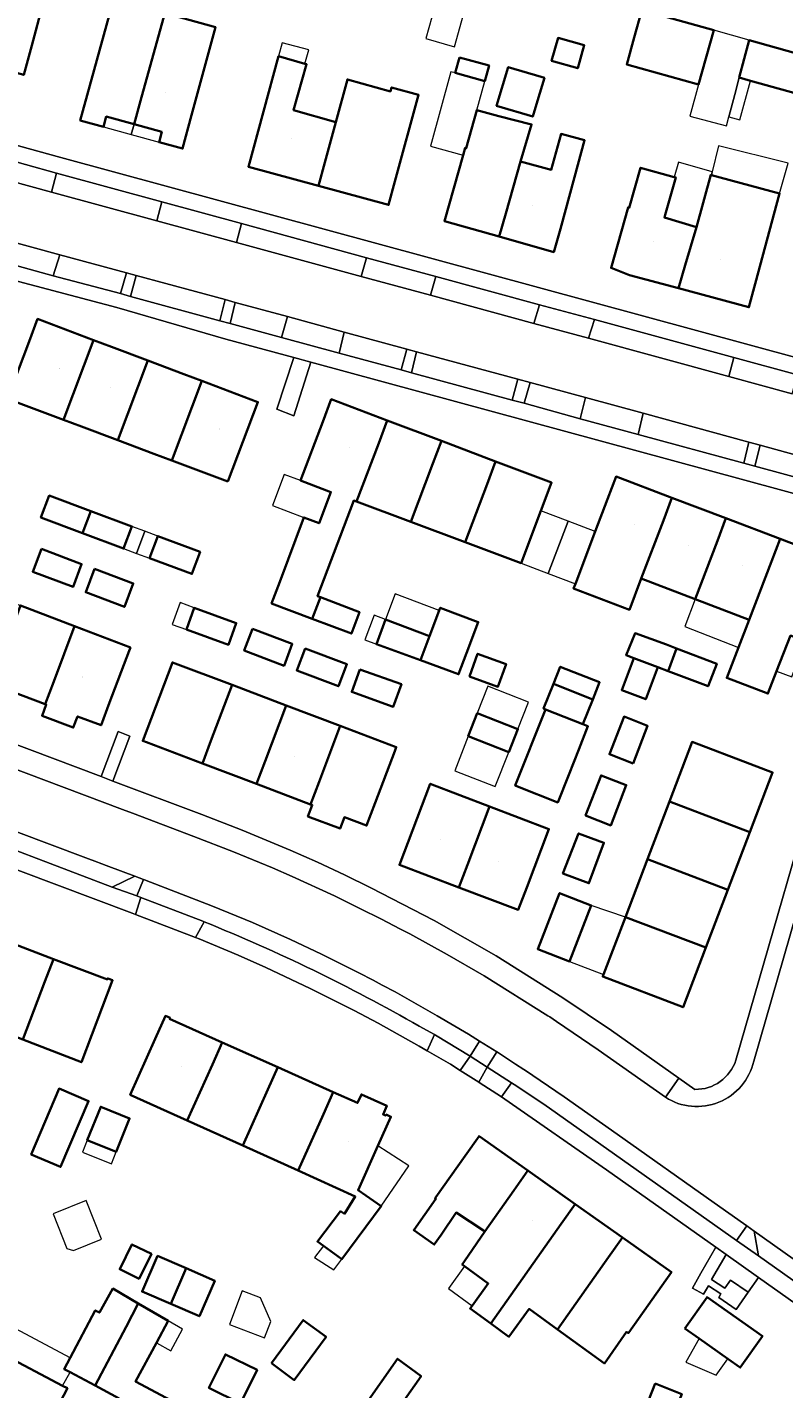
# Model space of a CAD drawing. Header units: metres. Extents: x 200176 to 205485, y 394066 to 399855.
# Tile 122 of 230: x 203609 to 203688, y 396697 to 396838. Entities that reach past the tile are written whole.
import ezdxf
from ezdxf.enums import TextEntityAlignment as Align

# ---------------------------------------------------------------- set-up
doc = ezdxf.new("R2010")
doc.units = ezdxf.units.M
for name, color, linetype, lineweight in [('B-WE-GR-BEPLANTING_CULTUUR_HEESTERS-GV', 90, 'Continuous', 18), ('B-WE-GR-HAAG-GV', 90, 'Continuous', 13), ('B-WE-OG-BEBOUWING-GV', 7, 'Continuous', 35), ('B-WE-OG-BEBOUWING-T18', 10, 'Continuous', 18), ('B-WE-OG-BEBOUWING_LUIFEL-GV', 7, 'Continuous', 18), ('B-WE-OG-TERREIN_ERF-GV', 7, 'Continuous', 18), ('B-WE-VH-VERHARDING_ASFALT-GV', 252, 'Continuous', 18), ('B-WE-VH-VERHARDING_BETONSTRAATSTEEN-GV', 252, 'Continuous', 18), ('B-WE-VH-VERHARDING_FUNDERING_ZAND-GV', 7, 'Continuous', 18), ('B-WE-VH-VERHARDING_TEGEL-GV', 252, 'Continuous', 18)]:
    doc.layers.add(name, color=color, linetype=linetype, lineweight=lineweight)
doc.styles.add('NLCS-ISO-M20-T18', font='NLCS-ISO.ttf', dxfattribs={"height": 0.036})

msp = doc.modelspace()

# ---------------------------------------------------------------- linework, layer by layer
at = {"layer": 'B-WE-GR-BEPLANTING_CULTUUR_HEESTERS-GV', "flags": 128}
for points in [[(203620.679, 396748.003), (203621.37, 396749.698), (203620.479, 396750.033), (203618.142, 396748.906)], [(203656.103, 396732.997), (203655.12, 396731.433), (203656.898, 396730.311), (203657.886, 396731.88)], [(203684.485, 396713.355), (203683.704, 396713.909), (203682.643, 396712.379), (203684.923, 396710.8)]]:
    msp.add_lwpolyline(points, close=True, dxfattribs=at)
at = {"layer": 'B-WE-GR-HAAG-GV', "flags": 128}
for points in [[(203611.874, 396820.708), (203622.749, 396817.723), (203623.272, 396819.687), (203612.389, 396822.65)], [(203630.971, 396815.486), (203643.882, 396811.989), (203644.43, 396813.928), (203631.501, 396817.453)], [(203612.737, 396814.236), (203612.05, 396812.055), (203618.999, 396810.217), (203619.613, 396812.369)], [(203620.637, 396812.091), (203620.041, 396809.919), (203629.279, 396807.417), (203629.809, 396809.599)], [(203651.566, 396811.987), (203651.016, 396810.053), (203661.72, 396807.138), (203662.279, 396809.069)], [(203630.334, 396807.122), (203635.651, 396805.686), (203636.257, 396807.848), (203630.862, 396809.313)], [(203648.007, 396802.339), (203648.58, 396804.489), (203642.121, 396806.242), (203641.593, 396804.082)], [(203682.36, 396803.614), (203667.961, 396807.537), (203667.352, 396805.605), (203681.861, 396801.663)], [(203649.073, 396802.049), (203659.461, 396799.222), (203660.07, 396801.372), (203649.6, 396804.212)], [(203660.692, 396798.887), (203666.491, 396797.29), (203667.035, 396799.482), (203661.314, 396801.034)], [(203673.005, 396797.863), (203672.491, 396795.661), (203683.395, 396792.701), (203683.934, 396794.87)], [(203695.407, 396791.726), (203693.979, 396792.117), (203688.689, 396793.567), (203685.107, 396794.548), (203684.552, 396792.386), (203694.79, 396789.599)]]:
    msp.add_lwpolyline(points, close=True, dxfattribs=at)
at = {"layer": 'B-WE-OG-BEBOUWING-GV', "flags": 128}
for points in [[(203604.549, 396833.547), (203604.672, 396834), (203609.005, 396832.822), (203609.826, 396835.842), (203610.989, 396840.119), (203598.47, 396843.433), (203597.347, 396839.191), (203598.256, 396838.961), (203596.664, 396833.098), (203603.894, 396831.134)], [(203620.404, 396827.721), (203621.07, 396830.13), (203623.574, 396839.18), (203618.29, 396840.619), (203614.835, 396828.119), (203617.245, 396827.453), (203617.538, 396828.514)], [(203621.07, 396830.13), (203620.404, 396827.721), (203623.271, 396826.928), (203622.984, 396825.866), (203625.414, 396825.209), (203626.35, 396828.67), (203628.806, 396837.756), (203623.574, 396839.18)], [(203678.724, 396831.831), (203680.286, 396837.424), (203672.867, 396839.497), (203672.072, 396836.675), (203671.299, 396833.904)], [(203663.544, 396834.272), (203666.243, 396833.513), (203666.907, 396835.876), (203664.208, 396836.635)], [(203692.927, 396827.325), (203694.318, 396832.286), (203694.635, 396833.418), (203683.952, 396836.401), (203682.933, 396832.536), (203684.099, 396832.21), (203690.177, 396830.513), (203689.519, 396828.164), (203692.5, 396827.43)], [(203640.114, 396823.768), (203641.254, 396827.95), (203636.886, 396829.157), (203638.22, 396833.926), (203638.056, 396833.972), (203635.327, 396834.737), (203632.217, 396823.329), (203639.457, 396821.355)], [(203654.025, 396834.62), (203653.582, 396833.016), (203656.638, 396832.173), (203657.081, 396833.777)], [(203662.082, 396830.143), (203662.797, 396832.507), (203662.468, 396832.606), (203659.07, 396833.633), (203657.86, 396829.633), (203661.587, 396828.506)], [(203641.254, 396827.95), (203640.114, 396823.768), (203639.457, 396821.355), (203646.697, 396819.382), (203647.355, 396821.794), (203649.798, 396830.756), (203647.01, 396831.531), (203646.891, 396831.107), (203642.453, 396832.349)], [(203658.116, 396816.11), (203658.806, 396818.513), (203660.344, 396823.866), (203661.48, 396827.696), (203658.107, 396828.562), (203655.816, 396829.191), (203654.728, 396825.246), (203654.608, 396825.28), (203654.399, 396824.54), (203652.467, 396817.707)], [(203658.806, 396818.513), (203658.116, 396816.11), (203663.765, 396814.513), (203664.445, 396816.919), (203665.895, 396822.248), (203666.953, 396826.058), (203664.52, 396826.726), (203663.487, 396822.999), (203660.344, 396823.866)], [(203676.648, 396810.776), (203677.353, 396813.175), (203678.506, 396817.098), (203675.201, 396818.07), (203675.28, 396818.356), (203676.36, 396822.218), (203676.214, 396822.259), (203672.737, 396823.228), (203671.571, 396819.086), (203671.438, 396819.123), (203669.681, 396812.875), (203671.597, 396812.14)], [(203676.648, 396810.776), (203683.925, 396808.81), (203684.577, 396811.223), (203687.103, 396820.574), (203680.054, 396822.461), (203679.987, 396822.478), (203678.506, 396817.098), (203677.353, 396813.175)], [(203613.109, 396797.177), (203616.224, 396805.422), (203610.443, 396807.607), (203609.559, 396805.268), (203607.321, 396799.343)], [(203616.224, 396805.422), (203613.109, 396797.177), (203614.975, 396796.478), (203618.71, 396795.081), (203621.818, 396803.309), (203618.088, 396804.718)], [(203622.442, 396793.684), (203624.308, 396792.985), (203627.41, 396801.196), (203625.546, 396801.9), (203621.818, 396803.309), (203618.71, 396795.081)], [(203630.096, 396790.819), (203633.191, 396799.011), (203627.41, 396801.196), (203624.308, 396792.985)], [(203645.678, 396794.78), (203646.562, 396797.118), (203640.778, 396799.304), (203639.894, 396796.965), (203637.603, 396790.9), (203640.742, 396789.723), (203639.527, 396786.5), (203637.956, 396787.091), (203635.447, 396780.434), (203634.608, 396778.208), (203638.819, 396776.62), (203639.658, 396778.846), (203639.372, 396778.954), (203643.099, 396788.839), (203643.392, 396788.729)], [(203643.392, 396788.729), (203648.994, 396786.628), (203651.275, 396792.665), (203652.159, 396795.003), (203646.562, 396797.118), (203645.678, 396794.78)], [(203654.596, 396784.527), (203656.872, 396790.55), (203657.756, 396792.889), (203652.159, 396795.003), (203651.275, 396792.665), (203648.994, 396786.628)], [(203660.386, 396782.355), (203662.433, 396787.774), (203663.54, 396790.703), (203657.756, 396792.889), (203656.872, 396790.55), (203654.596, 396784.527)], [(203668.049, 396785.642), (203665.994, 396780.227), (203665.813, 396779.75), (203671.586, 396777.56), (203672.809, 396780.784), (203675.088, 396786.789), (203675.975, 396789.126), (203670.203, 396791.317), (203669.316, 396788.98)], [(203610.785, 396787.075), (203615.078, 396785.472), (203615.939, 396787.751), (203611.637, 396789.357)], [(203680.673, 396784.67), (203681.56, 396787.007), (203675.975, 396789.126), (203675.088, 396786.789), (203672.809, 396780.784), (203678.389, 396778.652)], [(203615.939, 396787.751), (203615.078, 396785.472), (203619.327, 396783.886), (203620.179, 396786.168)], [(203681.56, 396787.007), (203680.673, 396784.67), (203678.389, 396778.652), (203683.969, 396776.519), (203686.258, 396782.55), (203687.145, 396784.887)], [(203622.007, 396782.885), (203626.378, 396781.253), (203627.23, 396783.535), (203622.859, 396785.167)], [(203610.827, 396783.852), (203609.934, 396781.481), (203614.095, 396779.914), (203614.988, 396782.285)], [(203682.852, 396773.668), (203681.641, 396770.513), (203685.896, 396768.893), (203686.782, 396771.22), (203688.231, 396774.891), (203689.724, 396774.32), (203692.924, 396782.694), (203687.145, 396784.887), (203686.258, 396782.55), (203683.969, 396776.519)], [(203616.32, 396781.784), (203615.414, 396779.359), (203619.411, 396777.853), (203620.323, 396780.276)], [(203639.658, 396778.846), (203638.819, 396776.62), (203642.854, 396775.099), (203643.693, 396777.325)], [(203611.218, 396767.804), (203612.1, 396770.143), (203614.258, 396775.864), (203608.677, 396778.008), (203606.505, 396772.252), (203605.623, 396769.913)], [(203626.622, 396777.76), (203625.805, 396775.519), (203630.146, 396773.936), (203630.963, 396776.177)], [(203649.99, 396772.337), (203653.936, 396770.893), (203654.752, 396773.06), (203655.969, 396776.29), (203652.038, 396777.77), (203651.929, 396777.479), (203650.932, 396774.832)], [(203612.1, 396770.143), (203611.218, 396767.804), (203611.331, 396767.761), (203610.895, 396766.603), (203614.128, 396765.385), (203614.565, 396766.543), (203616.999, 396765.625), (203617.881, 396767.964), (203619.904, 396773.324), (203620.026, 396773.648), (203614.258, 396775.864)], [(203632.645, 396775.585), (203631.789, 396773.338), (203635.896, 396771.773), (203636.752, 396774.02)], [(203646.382, 396776.546), (203645.45, 396773.998), (203649.99, 396772.337), (203650.932, 396774.832)], [(203675.411, 396773.954), (203672.163, 396775.124), (203671.234, 396772.873), (203672.046, 396772.566), (203674.524, 396771.628), (203675.571, 396771.228), (203676.455, 396773.556)], [(203638.073, 396773.567), (203637.207, 396771.292), (203641.522, 396769.648), (203642.389, 396771.922)], [(203655.056, 396770.66), (203658.002, 396769.6), (203658.845, 396771.945), (203655.898, 396773.005)], [(203672.046, 396772.566), (203672.042, 396772.556), (203670.792, 396769.255), (203673.269, 396768.316), (203674.524, 396771.628)], [(203676.455, 396773.556), (203675.571, 396771.228), (203679.709, 396769.649), (203680.597, 396771.975)], [(203627.458, 396761.677), (203628.343, 396764.015), (203630.53, 396769.789), (203624.372, 396772.12), (203621.301, 396764.007), (203621.68, 396763.864)], [(203643.729, 396771.399), (203642.894, 396769.077), (203647.183, 396767.534), (203648.018, 396769.856)], [(203663.73, 396769.891), (203667.787, 396768.282), (203668.494, 396770.064), (203664.437, 396771.673)], [(203628.343, 396764.015), (203627.458, 396761.677), (203633.05, 396759.56), (203633.935, 396761.898), (203636.122, 396767.673), (203630.53, 396769.789)], [(203666.776, 396765.732), (203667.787, 396768.282), (203663.73, 396769.891), (203662.719, 396767.341), (203662.919, 396767.262)], [(203638.642, 396757.443), (203639.527, 396759.781), (203641.714, 396765.556), (203636.122, 396767.673), (203633.935, 396761.898), (203633.05, 396759.56)], [(203654.927, 396764.494), (203659.123, 396762.847), (203660.056, 396765.224), (203655.86, 396766.871)], [(203666.345, 396763.109), (203667.302, 396765.523), (203666.776, 396765.732), (203662.919, 396767.262), (203659.793, 396759.399), (203660.01, 396759.313), (203664.183, 396757.658), (203665.305, 396760.487)], [(203639.527, 396759.781), (203638.642, 396757.443), (203638.814, 396757.378), (203638.371, 396756.207), (203641.687, 396754.951), (203642.131, 396756.122), (203644.421, 396755.255), (203645.306, 396757.593), (203647.337, 396762.959), (203647.492, 396763.369), (203641.714, 396765.556)], [(203671.953, 396761.683), (203673.464, 396765.565), (203671.022, 396766.517), (203669.511, 396762.634)], [(203681.687, 396755.474), (203684.023, 396754.583), (203686.375, 396760.75), (203684.037, 396761.635), (203678.054, 396763.9), (203675.713, 396757.753)], [(203667.041, 396756.287), (203669.651, 396755.282), (203671.251, 396759.44), (203668.657, 396760.439)], [(203653.952, 396748.868), (203654.839, 396751.205), (203657.13, 396757.238), (203651, 396759.577), (203647.818, 396751.197)], [(203653.952, 396748.868), (203660.086, 396746.539), (203660.973, 396748.876), (203663.26, 396754.899), (203657.13, 396757.238), (203654.839, 396751.205)], [(203684.023, 396754.583), (203681.687, 396755.474), (203675.713, 396757.753), (203673.439, 396751.783), (203679.41, 396749.506), (203681.746, 396748.615)], [(203664.708, 396750.292), (203667.393, 396749.297), (203668.943, 396753.479), (203666.328, 396754.453)], [(203671.165, 396745.814), (203679.47, 396742.646), (203681.746, 396748.615), (203679.41, 396749.506), (203673.439, 396751.783)], [(203665.381, 396741.217), (203667.635, 396747.01), (203664.361, 396748.285), (203662.107, 396742.491)], [(203679.47, 396742.646), (203671.165, 396745.814), (203668.903, 396739.876), (203668.82, 396739.658), (203677.122, 396736.491)], [(203603.068, 396735.398), (203608.921, 396733.142), (203611.197, 396739.135), (203612.085, 396741.473), (203606.221, 396743.7), (203605.333, 396741.363)], [(203608.921, 396733.142), (203614.961, 396730.813), (203618.177, 396739.277), (203617.682, 396739.465), (203617.642, 396739.362), (203612.085, 396741.473), (203611.197, 396739.135)], [(203619.998, 396727.449), (203625.905, 396724.783), (203628.491, 396730.569), (203629.511, 396732.852), (203624.079, 396735.28), (203624.124, 396735.38), (203623.64, 396735.597), (203622.575, 396733.213)], [(203631.629, 396722.199), (203634.225, 396728.007), (203635.245, 396730.289), (203629.511, 396732.852), (203628.491, 396730.569), (203625.905, 396724.783)], [(203639.959, 396725.444), (203640.979, 396727.726), (203635.245, 396730.289), (203634.225, 396728.007), (203631.629, 396722.199), (203637.353, 396719.614)], [(203609.766, 396721.279), (203612.813, 396719.988), (203615.696, 396726.794), (203612.649, 396728.085)], [(203640.979, 396727.726), (203639.959, 396725.444), (203637.353, 396719.614), (203643.26, 396716.948), (203642.138, 396715.162), (203641.739, 396715.415), (203639.343, 396712.284), (203639.987, 396711.823), (203641.871, 396710.475), (203645.942, 396715.942), (203643.542, 396717.58), (203645.595, 396722.172), (203646.94, 396725.182), (203646.456, 396725.398), (203646.411, 396725.298), (203646.135, 396725.422), (203646.526, 396726.298), (203643.886, 396727.478), (203643.494, 396726.602)], [(203615.561, 396722.764), (203618.556, 396721.554), (203619.949, 396725.002), (203616.954, 396726.212)], [(203652.132, 396712.993), (203653.697, 396715.284), (203656.498, 396713.41), (203656.641, 396713.31), (203659.653, 396717.569), (203661.097, 396719.611), (203656.049, 396723.18), (203654.605, 396721.139), (203651.579, 396716.854), (203651.506, 396716.752), (203651.586, 396716.696), (203649.298, 396713.461), (203651.41, 396711.97)], [(203657.256, 396703.817), (203664.539, 396714.115), (203665.982, 396716.156), (203661.097, 396719.611), (203659.653, 396717.569), (203656.641, 396713.31), (203654.533, 396710.249), (203654.302, 396709.914), (203654.557, 396709.729), (203656.998, 396707.96), (203655.328, 396705.656), (203655.118, 396705.366)], [(203664.539, 396714.115), (203657.256, 396703.817), (203659.14, 396702.451), (203661.225, 396705.329), (203664.153, 396703.207), (203669.423, 396710.661), (203670.866, 396712.702), (203665.982, 396716.156)], [(203622.188, 396711.005), (203620.184, 396711.995), (203618.921, 396709.425), (203620.925, 396708.435)], [(203671.508, 396702.901), (203675.915, 396709.132), (203670.866, 396712.702), (203669.423, 396710.661), (203664.153, 396703.207), (203668.997, 396699.697), (203671.295, 396702.945), (203671.458, 396702.831)], [(203624.194, 396705.839), (203625.787, 396709.517), (203622.828, 396710.798), (203621.235, 396707.12)], [(203625.787, 396709.517), (203624.194, 396705.839), (203627.152, 396704.558), (203628.745, 396708.236)], [(203620.835, 396705.885), (203618.21, 396707.416), (203616.817, 396704.936), (203616.397, 396705.166), (203613.815, 396700.265), (203613.195, 396699.093), (203613.802, 396698.801), (203616.373, 396697.41), (203619.572, 396703.486)], [(203677.314, 396703.283), (203678.784, 396702.25), (203681.735, 396700.175), (203683.037, 396699.26), (203685.326, 396702.516), (203679.603, 396706.539)], [(203618.102, 396694.644), (203617.927, 396694.74), (203613.782, 396686.819), (203620.344, 396683.385), (203621.507, 396685.598), (203624.503, 396691.302), (203624.558, 396691.273), (203626.407, 396694.709), (203626.318, 396694.756), (203620.561, 396697.808), (203622.706, 396701.806), (203623.925, 396704.081), (203620.835, 396705.885), (203619.572, 396703.486), (203616.373, 396697.41), (203618.877, 396696.056)], [(203634.595, 396699.716), (203636.956, 396697.976), (203640.239, 396702.429), (203637.878, 396704.169)], [(203603.69, 396694.925), (203602.53, 396692.712), (203609.354, 396689.145), (203610.51, 396691.356), (203613.522, 396697.119), (203613.025, 396697.383), (203606.784, 396700.699), (203606.73, 396700.728)], [(203633.114, 396699.013), (203629.848, 396700.625), (203628.138, 396697.16), (203631.404, 396695.548)], [(203646.606, 396693.479), (203650.055, 396698.373), (203647.623, 396700.166), (203644.137, 396695.219), (203642.409, 396692.767), (203644.878, 396691.027)], [(203674.243, 396697.617), (203673.541, 396695.862), (203676.289, 396694.762), (203676.992, 396696.517)]]:
    msp.add_lwpolyline(points, close=True, dxfattribs=at)
at = {"layer": 'B-WE-OG-BEBOUWING_LUIFEL-GV', "flags": 128}
for points in [[(203654.429, 396839.058), (203651.469, 396839.889), (203650.536, 396836.561), (203653.495, 396835.731)], [(203682.933, 396832.536), (203683.952, 396836.401), (203680.286, 396837.424), (203678.724, 396831.831), (203677.808, 396828.55), (203681.617, 396827.545), (203681.863, 396828.478), (203682.471, 396830.784)], [(203638.056, 396833.972), (203638.456, 396835.399), (203635.712, 396836.147), (203635.327, 396834.737)], [(203654.728, 396825.246), (203655.816, 396829.191), (203656.638, 396832.173), (203653.582, 396833.016), (203653.148, 396833.136), (203651.033, 396825.468), (203654.399, 396824.54), (203654.608, 396825.28)], [(203682.471, 396830.784), (203681.863, 396828.478), (203682.975, 396828.184), (203684.099, 396832.21), (203682.933, 396832.536)], [(203617.538, 396828.514), (203617.245, 396827.453), (203620.111, 396826.661), (203620.404, 396827.721)], [(203620.111, 396826.661), (203622.984, 396825.866), (203623.271, 396826.928), (203620.404, 396827.721)], [(203680.054, 396822.461), (203687.103, 396820.574), (203687.971, 396823.698), (203680.799, 396825.472), (203680.141, 396822.812)], [(203678.506, 396817.098), (203679.987, 396822.478), (203680.054, 396822.461), (203680.141, 396822.812), (203676.648, 396823.812), (203676.214, 396822.259), (203676.36, 396822.218), (203675.28, 396818.356), (203675.201, 396818.07)], [(203640.742, 396789.723), (203637.603, 396790.9), (203635.913, 396791.533), (203634.701, 396788.318), (203637.956, 396787.091), (203639.527, 396786.5)], [(203662.433, 396787.774), (203660.386, 396782.355), (203663.19, 396781.291), (203665.245, 396786.706)], [(203665.994, 396780.227), (203668.049, 396785.642), (203665.245, 396786.706), (203663.19, 396781.291)], [(203620.179, 396786.168), (203619.327, 396783.886), (203620.667, 396783.386), (203621.519, 396785.667)], [(203622.859, 396785.167), (203621.519, 396785.667), (203620.667, 396783.386), (203622.007, 396782.885)], [(203626.622, 396777.76), (203625.162, 396778.292), (203624.345, 396776.051), (203625.805, 396775.519)], [(203646.382, 396776.546), (203650.932, 396774.832), (203651.929, 396777.479), (203647.379, 396779.193)], [(203678.389, 396778.652), (203677.32, 396775.835), (203682.852, 396773.668), (203683.969, 396776.519)], [(203646.382, 396776.546), (203645.196, 396776.993), (203644.235, 396774.442), (203645.45, 396773.998)], [(203688.231, 396774.891), (203686.782, 396771.22), (203688.372, 396770.615), (203689.724, 396774.32)], [(203656.959, 396769.674), (203655.86, 396766.871), (203660.056, 396765.224), (203661.141, 396768.003)], [(203654.927, 396764.494), (203653.528, 396760.929), (203657.697, 396759.292), (203659.123, 396762.847)], [(203667.635, 396747.01), (203665.381, 396741.217), (203668.903, 396739.876), (203671.165, 396745.814)], [(203618.556, 396721.554), (203615.561, 396722.764), (203615.06, 396721.523), (203618.055, 396720.313)], [(203643.542, 396717.58), (203645.942, 396715.942), (203648.794, 396720.121), (203645.595, 396722.172)], [(203614.138, 396711.35), (203617.053, 396712.519), (203615.453, 396716.51), (203612.041, 396715.142), (203613.472, 396711.573)], [(203641.871, 396710.475), (203639.987, 396711.823), (203639.056, 396710.648), (203641.033, 396709.35)], [(203654.557, 396709.729), (203652.887, 396707.425), (203655.328, 396705.656), (203656.998, 396707.96)], [(203633.461, 396706.455), (203631.568, 396707.175), (203630.247, 396703.705), (203633.884, 396702.32), (203634.528, 396704.011)], [(203625.393, 396703.229), (203623.925, 396704.081), (203622.706, 396701.806), (203624.214, 396701.007)], [(203608.179, 396703.25), (203606.784, 396700.699), (203613.025, 396697.383), (203613.802, 396698.801), (203613.195, 396699.093), (203613.815, 396700.265)], [(203677.425, 396699.828), (203680.555, 396698.495), (203681.735, 396700.175), (203678.784, 396702.25)]]:
    msp.add_lwpolyline(points, close=True, dxfattribs=at)
at = {"layer": 'B-WE-OG-TERREIN_ERF-GV', "flags": 128}
for points in [[(203593.296, 396843.945), (203589.747, 396831.375), (203593.03, 396830.206), (203606.435, 396826.05), (203612.83, 396824.271), (203689.385, 396803.443), (203723.89, 396794.014), (203726.171, 396793.391), (203727.916, 396796.105), (203728.638, 396797.28), (203731.433, 396806.898), (203731.778, 396808.086), (203732.048, 396809.014), (203734.246, 396816.574), (203734.378, 396817.061), (203735.247, 396820.27), (203735.392, 396820.804), (203736.292, 396820.596), (203737.831, 396826.156), (203738.362, 396825.932), (203739.366, 396829.35), (203740.31, 396832.564), (203765.338, 396919.347)], [(203690.177, 396830.513), (203684.099, 396832.21), (203682.933, 396832.536), (203683.952, 396836.401), (203694.635, 396833.418)], [(203682.582, 396731.013), (203692.735, 396766.235), (203695.68, 396776.454), (203698.135, 396784.973), (203698.263, 396785.952), (203698.144, 396786.932), (203694.356, 396787.976), (203690.984, 396788.905), (203638.666, 396803.131), (203636.905, 396797.608), (203635.144, 396798.273), (203636.912, 396803.604), (203629.896, 396805.5), (203618.619, 396808.781), (203605.437, 396812.268), (203603.317, 396812.873), (203598.795, 396814.163), (203592.231, 396816.298), (203590.329, 396816.917), (203586.043, 396818.519), (203585.765, 396818.434), (203584.577, 396815.854), (203569.196, 396782.447)], [(203574.341, 396776.389), (203574.823, 396776.207), (203584.97, 396772.378), (203616.998, 396760.317), (203618.749, 396764.965), (203619.968, 396764.512), (203618.216, 396759.858), (203627.422, 396756.392), (203631.558, 396754.79), (203636.527, 396752.72), (203639.344, 396751.467), (203642.139, 396750.165), (203644.873, 396748.825), (203651.406, 396745.442), (203657.798, 396741.799), (203664.709, 396737.473), (203669.715, 396734.073), (203676.683, 396729.171), (203678.346, 396728.001)], [(203701.416, 396696.883), (203684.909, 396708.581), (203683.838, 396707.058), (203682.621, 396705.274), (203680.805, 396706.501), (203681.033, 396706.883), (203679.742, 396707.719), (203679.244, 396706.833), (203678.111, 396707.47), (203678.943, 396709.013), (203680.5, 396711.709), (203669.213, 396719.693), (203658.703, 396727.005), (203658.349, 396727.235), (203656.056, 396728.728), (203656.02, 396728.75), (203654.102, 396729.954), (203653.08, 396730.595), (203650.685, 396731.978), (203649.85, 396732.461), (203645.613, 396734.832), (203643.151, 396736.154), (203638.606, 396738.434), (203634.002, 396740.594), (203631.164, 396741.866), (203627.13, 396743.546), (203626.746, 396743.694), (203620.563, 396746.081), (203620.194, 396746.223), (203596.839, 396755.002)]]:
    msp.add_lwpolyline(points, dxfattribs=at)
for points in [[(203609.826, 396835.842), (203609.005, 396832.822), (203604.672, 396834), (203604.549, 396833.547), (203603.894, 396831.134), (203596.664, 396833.098), (203598.256, 396838.961), (203597.347, 396839.191), (203598.47, 396843.433), (203610.989, 396840.119)], [(203628.806, 396837.756), (203626.35, 396828.67), (203625.414, 396825.209), (203622.984, 396825.866), (203623.271, 396826.928), (203620.404, 396827.721), (203617.538, 396828.514), (203617.245, 396827.453), (203614.835, 396828.119), (203618.29, 396840.619), (203623.574, 396839.18)], [(203680.286, 396837.424), (203678.724, 396831.831), (203671.299, 396833.904), (203672.072, 396836.675), (203672.867, 396839.497)], [(203663.544, 396834.272), (203664.208, 396836.635), (203666.907, 396835.876), (203666.243, 396833.513)], [(203647.355, 396821.794), (203646.697, 396819.382), (203639.457, 396821.355), (203632.217, 396823.329), (203635.327, 396834.737), (203638.056, 396833.972), (203638.22, 396833.926), (203636.886, 396829.157), (203641.254, 396827.95), (203642.453, 396832.349), (203646.891, 396831.107), (203647.01, 396831.531), (203649.798, 396830.756)], [(203653.582, 396833.016), (203654.025, 396834.62), (203657.081, 396833.777), (203656.638, 396832.173)], [(203662.468, 396832.606), (203662.797, 396832.507), (203662.082, 396830.143), (203661.587, 396828.506), (203657.86, 396829.633), (203659.07, 396833.633)], [(203658.107, 396828.562), (203661.48, 396827.696), (203660.344, 396823.866), (203663.487, 396822.999), (203664.52, 396826.726), (203666.953, 396826.058), (203665.895, 396822.248), (203664.445, 396816.919), (203663.765, 396814.513), (203658.116, 396816.11), (203652.467, 396817.707), (203654.399, 396824.54), (203654.608, 396825.28), (203654.728, 396825.246), (203655.816, 396829.191)], [(203684.577, 396811.223), (203683.925, 396808.81), (203676.648, 396810.776), (203671.597, 396812.14), (203669.681, 396812.875), (203671.438, 396819.123), (203671.571, 396819.086), (203672.737, 396823.228), (203676.214, 396822.259), (203676.36, 396822.218), (203675.28, 396818.356), (203675.201, 396818.07), (203678.506, 396817.098), (203679.987, 396822.478), (203680.054, 396822.461), (203687.103, 396820.574)], [(203627.41, 396801.196), (203633.191, 396799.011), (203630.096, 396790.819), (203624.308, 396792.985), (203622.442, 396793.684), (203618.71, 396795.081), (203614.975, 396796.478), (203613.109, 396797.177), (203607.321, 396799.343), (203609.559, 396805.268), (203610.443, 396807.607), (203616.224, 396805.422), (203618.088, 396804.718), (203621.818, 396803.309), (203625.546, 396801.9)], [(203648.994, 396786.628), (203643.392, 396788.729), (203643.099, 396788.839), (203639.372, 396778.954), (203639.658, 396778.846), (203643.693, 396777.325), (203642.854, 396775.099), (203638.819, 396776.62), (203634.608, 396778.208), (203635.447, 396780.434), (203637.956, 396787.091), (203639.527, 396786.5), (203640.742, 396789.723), (203637.603, 396790.9), (203639.894, 396796.965), (203640.778, 396799.304), (203646.562, 396797.118), (203652.159, 396795.003), (203657.756, 396792.889), (203663.54, 396790.703), (203662.433, 396787.774), (203660.386, 396782.355), (203654.596, 396784.527)], [(203681.56, 396787.007), (203687.145, 396784.887), (203692.924, 396782.694), (203689.724, 396774.32), (203688.231, 396774.891), (203686.782, 396771.22), (203685.896, 396768.893), (203681.641, 396770.513), (203682.852, 396773.668), (203683.969, 396776.519), (203678.389, 396778.652), (203672.809, 396780.784), (203671.586, 396777.56), (203665.813, 396779.75), (203665.994, 396780.227), (203668.049, 396785.642), (203669.316, 396788.98), (203670.203, 396791.317), (203675.975, 396789.126)], [(203615.078, 396785.472), (203610.785, 396787.075), (203611.637, 396789.357), (203615.939, 396787.751), (203620.179, 396786.168), (203619.327, 396783.886)], [(203622.859, 396785.167), (203627.23, 396783.535), (203626.378, 396781.253), (203622.007, 396782.885)], [(203610.827, 396783.852), (203614.988, 396782.285), (203614.095, 396779.914), (203609.934, 396781.481)], [(203605.623, 396769.913), (203600.029, 396772.022), (203594.247, 396774.201), (203593.876, 396774.341), (203596.955, 396782.512), (203603.096, 396780.153), (203608.677, 396778.008), (203614.258, 396775.864), (203620.026, 396773.648), (203619.904, 396773.324), (203617.881, 396767.964), (203616.999, 396765.625), (203614.565, 396766.543), (203614.128, 396765.385), (203610.895, 396766.603), (203611.331, 396767.761), (203611.218, 396767.804)], [(203616.32, 396781.784), (203620.323, 396780.276), (203619.411, 396777.853), (203615.414, 396779.359)], [(203625.805, 396775.519), (203626.622, 396777.76), (203630.963, 396776.177), (203630.146, 396773.936)], [(203654.752, 396773.06), (203653.936, 396770.893), (203649.99, 396772.337), (203645.45, 396773.998), (203646.382, 396776.546), (203650.932, 396774.832), (203651.929, 396777.479), (203652.038, 396777.77), (203655.969, 396776.29)], [(203632.645, 396775.585), (203636.752, 396774.02), (203635.896, 396771.773), (203631.789, 396773.338)], [(203672.163, 396775.124), (203675.411, 396773.954), (203676.455, 396773.556), (203680.597, 396771.975), (203679.709, 396769.649), (203675.571, 396771.228), (203674.524, 396771.628), (203673.269, 396768.316), (203670.792, 396769.255), (203672.042, 396772.556), (203672.046, 396772.566), (203671.234, 396772.873)], [(203638.073, 396773.567), (203642.389, 396771.922), (203641.522, 396769.648), (203637.207, 396771.292)], [(203658.002, 396769.6), (203655.056, 396770.66), (203655.898, 396773.005), (203658.845, 396771.945)], [(203633.05, 396759.56), (203627.458, 396761.677), (203621.68, 396763.864), (203621.301, 396764.007), (203624.372, 396772.12), (203630.53, 396769.789), (203636.122, 396767.673), (203641.714, 396765.556), (203647.492, 396763.369), (203647.337, 396762.959), (203645.306, 396757.593), (203644.421, 396755.255), (203642.131, 396756.122), (203641.687, 396754.951), (203638.371, 396756.207), (203638.814, 396757.378), (203638.642, 396757.443)], [(203643.729, 396771.399), (203648.018, 396769.856), (203647.183, 396767.534), (203642.894, 396769.077)], [(203667.787, 396768.282), (203666.776, 396765.732), (203667.302, 396765.523), (203666.345, 396763.109), (203665.305, 396760.487), (203664.183, 396757.658), (203660.01, 396759.313), (203659.793, 396759.399), (203662.919, 396767.262), (203662.719, 396767.341), (203663.73, 396769.891), (203664.437, 396771.673), (203668.494, 396770.064)], [(203654.927, 396764.494), (203655.86, 396766.871), (203660.056, 396765.224), (203659.123, 396762.847)], [(203671.953, 396761.683), (203669.511, 396762.634), (203671.022, 396766.517), (203673.464, 396765.565)], [(203684.023, 396754.583), (203681.746, 396748.615), (203679.47, 396742.646), (203677.122, 396736.491), (203668.82, 396739.658), (203668.903, 396739.876), (203671.165, 396745.814), (203673.439, 396751.783), (203675.713, 396757.753), (203678.054, 396763.9), (203684.037, 396761.635), (203686.375, 396760.75)], [(203667.041, 396756.287), (203668.657, 396760.439), (203671.251, 396759.44), (203669.651, 396755.282)], [(203660.973, 396748.876), (203660.086, 396746.539), (203653.952, 396748.868), (203647.818, 396751.197), (203651, 396759.577), (203657.13, 396757.238), (203663.26, 396754.899)], [(203664.708, 396750.292), (203666.328, 396754.453), (203668.943, 396753.479), (203667.393, 396749.297)], [(203591.799, 396739.743), (203591.174, 396739.984), (203593.416, 396745.889), (203594.343, 396748.329), (203594.839, 396748.141), (203594.8, 396748.038), (203600.356, 396745.928), (203606.221, 396743.7), (203612.085, 396741.473), (203617.642, 396739.362), (203617.682, 396739.465), (203618.177, 396739.277), (203614.961, 396730.813), (203608.921, 396733.142), (203603.068, 396735.398), (203597.214, 396737.655), (203596.825, 396737.805)], [(203667.635, 396747.01), (203665.381, 396741.217), (203662.107, 396742.491), (203664.361, 396748.285)], [(203625.905, 396724.783), (203619.998, 396727.449), (203622.575, 396733.213), (203623.64, 396735.597), (203624.124, 396735.38), (203624.079, 396735.28), (203629.511, 396732.852), (203635.245, 396730.289), (203640.979, 396727.726), (203643.494, 396726.602), (203643.886, 396727.478), (203646.526, 396726.298), (203646.135, 396725.422), (203646.411, 396725.298), (203646.456, 396725.398), (203646.94, 396725.182), (203645.595, 396722.172), (203643.542, 396717.58), (203645.942, 396715.942), (203641.871, 396710.475), (203639.987, 396711.823), (203639.343, 396712.284), (203641.739, 396715.415), (203642.138, 396715.162), (203643.26, 396716.948), (203637.353, 396719.614), (203631.629, 396722.199)], [(203609.766, 396721.279), (203612.649, 396728.085), (203615.696, 396726.794), (203612.813, 396719.988)], [(203618.556, 396721.554), (203615.561, 396722.764), (203616.954, 396726.212), (203619.949, 396725.002)], [(203664.153, 396703.207), (203661.225, 396705.329), (203659.14, 396702.451), (203657.256, 396703.817), (203655.118, 396705.366), (203655.328, 396705.656), (203656.998, 396707.96), (203654.557, 396709.729), (203654.302, 396709.914), (203654.533, 396710.249), (203656.641, 396713.31), (203656.498, 396713.41), (203653.697, 396715.284), (203652.132, 396712.993), (203651.41, 396711.97), (203649.298, 396713.461), (203651.586, 396716.696), (203651.506, 396716.752), (203651.579, 396716.854), (203654.605, 396721.139), (203656.049, 396723.18), (203661.097, 396719.611), (203665.982, 396716.156), (203670.866, 396712.702), (203675.915, 396709.132), (203671.508, 396702.901), (203671.458, 396702.831), (203671.295, 396702.945), (203668.997, 396699.697)], [(203622.188, 396711.005), (203620.925, 396708.435), (203618.921, 396709.425), (203620.184, 396711.995)], [(203622.828, 396710.798), (203625.787, 396709.517), (203628.745, 396708.236), (203627.152, 396704.558), (203624.194, 396705.839), (203621.235, 396707.12)], [(203624.558, 396691.273), (203631.358, 396687.717), (203628.371, 396682.005), (203627.213, 396679.791), (203620.344, 396683.385), (203613.782, 396686.819), (203617.927, 396694.74), (203618.102, 396694.644), (203618.877, 396696.056), (203616.373, 396697.41), (203613.802, 396698.801), (203613.195, 396699.093), (203613.815, 396700.265), (203616.397, 396705.166), (203616.817, 396704.936), (203618.21, 396707.416), (203620.835, 396705.885), (203623.925, 396704.081), (203622.706, 396701.806), (203620.561, 396697.808), (203626.318, 396694.756), (203626.407, 396694.709)], [(203678.784, 396702.25), (203677.314, 396703.283), (203679.603, 396706.539), (203685.326, 396702.516), (203683.037, 396699.26), (203681.735, 396700.175)], [(203610.51, 396691.356), (203609.354, 396689.145), (203602.53, 396692.712), (203595.927, 396696.164), (203600.142, 396704.229), (203600.529, 396704.024), (203606.345, 396700.932), (203606.73, 396700.728), (203606.784, 396700.699), (203613.025, 396697.383), (203613.522, 396697.119)], [(203634.595, 396699.716), (203637.878, 396704.169), (203640.239, 396702.429), (203636.956, 396697.976)], [(203633.114, 396699.013), (203631.404, 396695.548), (203628.138, 396697.16), (203629.848, 396700.625)], [(203644.137, 396695.219), (203647.623, 396700.166), (203650.055, 396698.373), (203646.606, 396693.479), (203644.878, 396691.027), (203642.409, 396692.767)], [(203676.289, 396694.762), (203673.541, 396695.862), (203674.243, 396697.617), (203676.992, 396696.517)]]:
    msp.add_lwpolyline(points, close=True, dxfattribs=at)
at = {"layer": 'B-WE-OG-TERREIN_ERF-GV'}
msp.add_lwpolyline([(203678.346, 396728.001, 0.3281), (203682.582, 396731.013)], format="xyb", dxfattribs=at)
at = {"layer": 'B-WE-VH-VERHARDING_ASFALT-GV', "flags": 128}
for points in [[(203688.407, 396799.875), (203681.861, 396801.663), (203667.352, 396805.605), (203661.72, 396807.138), (203651.016, 396810.053), (203643.882, 396811.989), (203630.971, 396815.486), (203622.749, 396817.723), (203611.874, 396820.708), (203605.435, 396822.475)], [(203606.571, 396815.913), (203612.737, 396814.236), (203619.613, 396812.369), (203620.637, 396812.091), (203629.809, 396809.599), (203630.862, 396809.313), (203636.257, 396807.848), (203642.121, 396806.242), (203648.58, 396804.489), (203649.6, 396804.212), (203660.07, 396801.372), (203661.314, 396801.034), (203667.035, 396799.482), (203673.005, 396797.863), (203683.934, 396794.87), (203685.107, 396794.548), (203688.689, 396793.567)], [(203675.295, 396727.198), (203668.349, 396732.1), (203664.039, 396735.027), (203663.361, 396735.487), (203663.152, 396735.618), (203656.568, 396739.738), (203652.752, 396741.954), (203648.883, 396744.075), (203648.414, 396744.324), (203647.944, 396744.571), (203645.885, 396745.635), (203643.813, 396746.672), (203641.104, 396748.001), (203636.754, 396750), (203634.712, 396750.889), (203630.666, 396752.561), (203626.58, 396754.145), (203620.228, 396756.538), (203619.221, 396756.917), (203573.34, 396774.202)], [(203688.672, 396725.808), (203689.517, 396728.729), (203690.227, 396731.183), (203692.574, 396739.297), (203693.516, 396742.556), (203696.024, 396751.241), (203696.714, 396753.627), (203700.961, 396768.291), (203701.4, 396769.809), (203702.208, 396772.6), (203696.914, 396774.217), (203684.422, 396730.917)], [(203604.687, 396755.971), (203615.428, 396751.932), (203616.632, 396751.48), (203616.814, 396751.412), (203617.813, 396751.036), (203620.479, 396750.033), (203621.37, 396749.698), (203621.487, 396749.654), (203628.52, 396746.94), (203632.631, 396745.235), (203636.561, 396743.483), (203639.773, 396741.958), (203643.976, 396739.866), (203644.775, 396739.451), (203645.106, 396739.275), (203646.037, 396738.779), (203647.37, 396738.068), (203651.723, 396735.615), (203654.942, 396733.725), (203656.103, 396732.997), (203657.886, 396731.88), (203658.063, 396731.769), (203659.825, 396730.625), (203660.682, 396730.068), (203660.738, 396730.032), (203664.835, 396727.248), (203670.325, 396723.37), (203680.352, 396716.27), (203683.369, 396714.146), (203683.704, 396713.909), (203684.485, 396713.355), (203698.687, 396703.273)]]:
    msp.add_lwpolyline(points, dxfattribs=at)
at = {"layer": 'B-WE-VH-VERHARDING_ASFALT-GV'}
msp.add_lwpolyline([(203684.422, 396730.917, -0.5218662), (203675.295, 396727.198)], format="xyb", dxfattribs=at)
at = {"layer": 'B-WE-VH-VERHARDING_BETONSTRAATSTEEN-GV', "flags": 128}
for points in [[(203604.687, 396755.971), (203603.157, 396756.547), (203599.721, 396757.839), (203600.799, 396755.494), (203618.142, 396748.906), (203620.479, 396750.033), (203617.813, 396751.036), (203616.814, 396751.412), (203616.632, 396751.48), (203615.428, 396751.932)], [(203660.738, 396730.032), (203660.682, 396730.068), (203659.825, 396730.625), (203658.063, 396731.769), (203657.886, 396731.88), (203656.898, 396730.311), (203659.405, 396728.696), (203659.691, 396728.511), (203662.742, 396726.461), (203682.643, 396712.379), (203683.704, 396713.909), (203683.369, 396714.146), (203680.352, 396716.27), (203670.325, 396723.37), (203664.835, 396727.248)], [(203684.923, 396710.8), (203696.146, 396702.838), (203698.687, 396703.273), (203684.485, 396713.355)]]:
    msp.add_lwpolyline(points, close=True, dxfattribs=at)
for points in [[(203651.448, 396733.668), (203651.546, 396733.614), (203655.12, 396731.433), (203656.103, 396732.997), (203654.942, 396733.725), (203651.723, 396735.615), (203647.37, 396738.068), (203646.037, 396738.779), (203645.106, 396739.275), (203644.775, 396739.451), (203643.976, 396739.866), (203639.773, 396741.958), (203636.561, 396743.483), (203632.631, 396745.235), (203628.52, 396746.94), (203621.487, 396749.654), (203621.37, 396749.698), (203620.679, 396748.003), (203621.107, 396747.838), (203627.495, 396745.379), (203627.649, 396745.317)], [(203649.865, 396734.536), (203651.448, 396733.668)]]:
    msp.add_lwpolyline(points, dxfattribs=at)
at = {"layer": 'B-WE-VH-VERHARDING_BETONSTRAATSTEEN-GV'}
msp.add_lwpolyline([(203627.649, 396745.317, -0.0341234), (203649.865, 396734.536)], format="xyb", dxfattribs=at)
at = {"layer": 'B-WE-VH-VERHARDING_FUNDERING_ZAND-GV', "flags": 128}
for points in [[(203623.272, 396819.687), (203612.389, 396822.65), (203611.874, 396820.708), (203622.749, 396817.723)], [(203631.501, 396817.453), (203630.971, 396815.486), (203643.882, 396811.989), (203644.43, 396813.928)], [(203618.999, 396810.217), (203619.613, 396812.369), (203612.737, 396814.236), (203612.05, 396812.055)], [(203620.041, 396809.919), (203629.279, 396807.417), (203629.809, 396809.599), (203620.637, 396812.091)], [(203651.566, 396811.987), (203651.016, 396810.053), (203661.72, 396807.138), (203662.279, 396809.069)], [(203636.257, 396807.848), (203630.862, 396809.313), (203630.334, 396807.122), (203635.651, 396805.686)], [(203641.593, 396804.082), (203648.007, 396802.339), (203648.58, 396804.489), (203642.121, 396806.242)], [(203681.861, 396801.663), (203682.36, 396803.614), (203667.961, 396807.537), (203667.352, 396805.605)], [(203649.073, 396802.049), (203659.461, 396799.222), (203660.07, 396801.372), (203649.6, 396804.212)], [(203667.035, 396799.482), (203661.314, 396801.034), (203660.692, 396798.887), (203666.491, 396797.29)], [(203673.005, 396797.863), (203672.491, 396795.661), (203683.395, 396792.701), (203683.934, 396794.87)], [(203688.689, 396793.567), (203685.107, 396794.548), (203684.552, 396792.386), (203694.79, 396789.599), (203695.407, 396791.726), (203693.979, 396792.117)]]:
    msp.add_lwpolyline(points, close=True, dxfattribs=at)
at = {"layer": 'B-WE-VH-VERHARDING_TEGEL-GV', "flags": 128}
for points in [[(203689.385, 396803.443), (203612.83, 396824.271), (203606.435, 396826.05)], [(203605.94, 396824.445), (203612.389, 396822.65), (203623.272, 396819.687), (203631.501, 396817.453), (203644.43, 396813.928), (203651.566, 396811.987), (203662.279, 396809.069), (203667.961, 396807.537), (203682.36, 396803.614), (203688.942, 396801.822)], [(203649.073, 396802.049), (203648.007, 396802.339), (203641.593, 396804.082), (203635.651, 396805.686), (203630.334, 396807.122), (203629.279, 396807.417), (203620.041, 396809.919), (203618.999, 396810.217), (203612.05, 396812.055), (203604.586, 396814.14), (203599.28, 396815.654), (203592.768, 396817.772), (203592.582, 396818.121), (203593.251, 396820.103), (203591.145, 396820.821), (203590.472, 396821.05)], [(203581.994, 396818.866), (203581.358, 396817.99), (203581.103, 396817.506), (203582.762, 396816.69), (203584.577, 396815.854), (203585.765, 396818.434), (203586.043, 396818.519), (203590.329, 396816.917), (203592.231, 396816.298), (203598.795, 396814.163), (203603.317, 396812.873), (203605.437, 396812.268), (203618.619, 396808.781), (203629.896, 396805.5), (203636.912, 396803.604), (203638.666, 396803.131), (203690.984, 396788.905)], [(203694.79, 396789.599), (203684.552, 396792.386), (203683.395, 396792.701), (203672.491, 396795.661), (203666.491, 396797.29), (203660.692, 396798.887), (203659.461, 396799.222), (203649.073, 396802.049)], [(203696.059, 396791.547), (203695.407, 396791.726), (203694.79, 396789.599), (203694.356, 396787.976), (203698.144, 396786.932), (203698.263, 396785.952), (203698.135, 396784.973), (203695.68, 396776.454), (203692.735, 396766.235), (203682.582, 396731.013)], [(203684.422, 396730.917), (203696.914, 396774.217), (203698.718, 396780.471), (203699.837, 396784.348)], [(203573.34, 396774.202), (203619.221, 396756.917), (203620.228, 396756.538), (203626.58, 396754.145), (203630.666, 396752.561), (203634.712, 396750.889), (203636.754, 396750), (203641.104, 396748.001), (203643.813, 396746.672), (203645.885, 396745.635), (203647.944, 396744.571), (203648.414, 396744.324), (203648.883, 396744.075), (203652.752, 396741.954), (203656.568, 396739.738), (203663.152, 396735.618), (203663.361, 396735.487), (203664.039, 396735.027), (203668.349, 396732.1), (203675.295, 396727.198), (203676.683, 396729.171), (203669.715, 396734.073), (203664.709, 396737.473), (203657.798, 396741.799), (203651.406, 396745.442), (203644.873, 396748.825), (203642.139, 396750.165), (203639.344, 396751.467), (203636.527, 396752.72), (203631.558, 396754.79), (203627.422, 396756.392), (203618.216, 396759.858), (203616.998, 396760.317), (203584.97, 396772.378)], [(203627.649, 396745.317), (203626.746, 396743.694)], [(203626.746, 396743.694), (203627.13, 396743.546), (203631.164, 396741.866), (203634.002, 396740.594), (203638.606, 396738.434), (203643.151, 396736.154), (203645.613, 396734.832), (203649.85, 396732.461), (203650.685, 396731.978), (203651.448, 396733.668), (203649.865, 396734.536)], [(203678.346, 396728.001), (203676.683, 396729.171), (203675.295, 396727.198)], [(203659.405, 396728.696), (203658.349, 396727.235), (203658.703, 396727.005), (203669.213, 396719.693), (203680.5, 396711.709), (203681.564, 396710.952), (203684.909, 396708.581), (203701.416, 396696.883)], [(203699.685, 396702.565), (203698.687, 396703.273), (203696.146, 396702.838), (203684.923, 396710.8), (203682.643, 396712.379), (203662.742, 396726.461), (203659.691, 396728.511), (203659.405, 396728.696)]]:
    msp.add_lwpolyline(points, dxfattribs=at)
for points in [[(203612.389, 396822.65), (203605.94, 396824.445), (203605.594, 396822.96), (203605.435, 396822.475), (203611.874, 396820.708)], [(203623.272, 396819.687), (203622.749, 396817.723), (203630.971, 396815.486), (203631.501, 396817.453)], [(203612.05, 396812.055), (203612.737, 396814.236), (203606.571, 396815.913), (203605.234, 396816.312), (203604.586, 396814.14)], [(203651.016, 396810.053), (203651.566, 396811.987), (203644.43, 396813.928), (203643.882, 396811.989)], [(203619.613, 396812.369), (203618.999, 396810.217), (203620.041, 396809.919), (203620.637, 396812.091)], [(203629.809, 396809.599), (203629.279, 396807.417), (203630.334, 396807.122), (203630.862, 396809.313)], [(203667.352, 396805.605), (203667.961, 396807.537), (203662.279, 396809.069), (203661.72, 396807.138)], [(203636.257, 396807.848), (203635.651, 396805.686), (203641.593, 396804.082), (203642.121, 396806.242)], [(203638.666, 396803.131), (203636.912, 396803.604), (203635.144, 396798.273), (203636.905, 396797.608)], [(203649.073, 396802.049), (203649.6, 396804.212), (203648.58, 396804.489), (203648.007, 396802.339)], [(203682.36, 396803.614), (203681.861, 396801.663), (203688.407, 396799.875), (203688.942, 396801.822)], [(203660.692, 396798.887), (203661.314, 396801.034), (203660.07, 396801.372), (203659.461, 396799.222)], [(203672.491, 396795.661), (203673.005, 396797.863), (203667.035, 396799.482), (203666.491, 396797.29)], [(203683.934, 396794.87), (203683.395, 396792.701), (203684.552, 396792.386), (203685.107, 396794.548)], [(203618.749, 396764.965), (203616.998, 396760.317), (203618.216, 396759.858), (203619.968, 396764.512)], [(203600.799, 396755.494), (203600.731, 396755.28), (203598.163, 396756.278), (203598.235, 396756.486), (203597.482, 396756.769), (203596.839, 396755.002), (203620.194, 396746.223), (203620.563, 396746.081), (203621.107, 396747.838), (203620.679, 396748.003), (203618.142, 396748.906)], [(203620.563, 396746.081), (203626.746, 396743.694), (203627.649, 396745.317), (203627.495, 396745.379), (203621.107, 396747.838)], [(203655.12, 396731.433), (203651.546, 396733.614), (203651.448, 396733.668), (203650.685, 396731.978), (203653.08, 396730.595), (203654.102, 396729.954)], [(203654.102, 396729.954), (203656.02, 396728.75), (203656.898, 396730.311), (203655.12, 396731.433)], [(203658.349, 396727.235), (203659.405, 396728.696), (203656.898, 396730.311), (203656.02, 396728.75), (203656.056, 396728.728)], [(203681.564, 396710.952), (203680.5, 396711.709), (203678.943, 396709.013), (203678.111, 396707.47), (203679.244, 396706.833), (203679.742, 396707.719), (203681.033, 396706.883), (203680.805, 396706.501), (203682.621, 396705.274), (203683.838, 396707.058), (203682.014, 396708.29), (203681.431, 396707.472), (203680.069, 396708.363)], [(203684.909, 396708.581), (203681.564, 396710.952), (203680.069, 396708.363), (203681.431, 396707.472), (203682.014, 396708.29), (203683.838, 396707.058)]]:
    msp.add_lwpolyline(points, close=True, dxfattribs=at)
at = {"layer": 'B-WE-VH-VERHARDING_TEGEL-GV'}
for points in [[(203649.865, 396734.536, 0.0341234), (203627.649, 396745.317)], [(203675.295, 396727.198, 0.5218662), (203684.422, 396730.917)], [(203682.582, 396731.013, -0.3281), (203678.346, 396728.001)]]:
    msp.add_lwpolyline(points, format="xyb", dxfattribs=at)

# ---------------------------------------------------------------- texts
at = {"layer": 'B-WE-OG-BEBOUWING-T18', "style": 'NLCS-ISO-M20-T18'}
for s, rotation, p in [('46', 344.6, (203619.889, 396831.391)), ('44', 344.5, (203623.675, 396830.966)), ('42', 344.8, (203636.647, 396826.267)), ('40', 344.8, (203643.694, 396824.346)), ('38', 344.2, (203656.138, 396820.826)), ('36', 344.2, (203661.595, 396819.283)), ('34', 344.9, (203674.018, 396815.629)), ('32', 344.9, (203680.964, 396813.753)), ('37', 339.3, (203612.747, 396802.46)), ('35a', 339.3, (203617.936, 396800.5)), ('35', 339.3, (203623.604, 396798.358)), ('33a', 339.3, (203629.256, 396796.222)), ('33', 339.3, (203642.678, 396794.31)), ('31', 339.3, (203648.275, 396792.195)), ('29', 339.3, (203653.872, 396790.08)), ('27', 339.3, (203659.469, 396787.965)), ('25', 339.2, (203672.091, 396786.322)), ('23', 339.2, (203677.676, 396784.202)), ('21', 339.2, (203683.261, 396782.083)), ('56', 339.3, (203609.503, 396772.725)), ('54', 339.3, (203615.098, 396770.616)), ('9', 339.2, (203673, 396770)), ('52', 339.3, (203625.75, 396766.6)), ('50', 339.3, (203631.342, 396764.484)), ('48', 339.3, (203636.934, 396762.367)), ('46', 339.3, (203642.526, 396760.25)), ('7', 339.1, (203681.361, 396758.828)), ('44', 339.2, (203652.07, 396753.861)), ('5', 339.1, (203679.084, 396752.86)), ('42', 339.2, (203658.017, 396751.603)), ('3', 339.1, (203676.808, 396746.892)), ('1', 339.1, (203674.531, 396740.923)), ('51', 339.2, (203613.926, 396736.495)), ('49', 335.9, (203625.332, 396730.338)), ('47', 335.9, (203631.066, 396727.775)), ('45', 335.9, (203636.8, 396725.213)), ('43', 335.9, (203642.534, 396722.65)), ('41', 324.8, (203656.632, 396717.869)), ('39', 324.7, (203661.516, 396714.415)), ('37', 324.7, (203666.401, 396710.96)), ('35', 324.8, (203671.286, 396707.506))]:
    msp.add_text(s, height=0.036, rotation=rotation, dxfattribs=at).set_placement(p, align=Align.MIDDLE)

doc.saveas('drawing.dxf')
